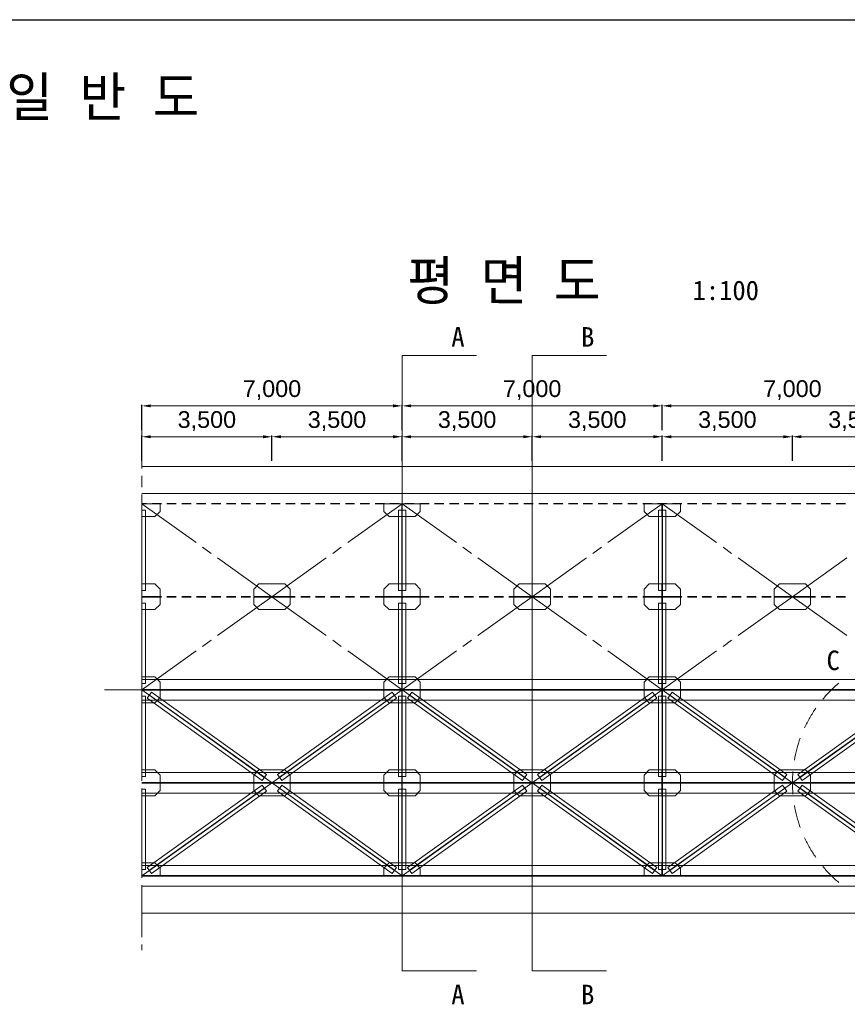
# Model space of a CAD drawing. Header units: metres. Extents: x 674733 to 752233, y -201459 to -147459.
# Tile 6 of 7: x 711313 to 733576, y -173923 to -147459. Entities that reach past the tile are written whole.
import ezdxf
from ezdxf.enums import TextEntityAlignment as Align

# ---------------------------------------------------------------- set-up
doc = ezdxf.new("R2010")
doc.units = ezdxf.units.M
doc.header["$MEASUREMENT"] = 0
doc.layers.get('Defpoints').update_dxf_attribs({"lineweight": 0})
for name, color, linetype, lineweight in [('A-DIM01', 1, 'Continuous', 0), ('Adojoint Line', 1, 'Continuous', 0), ('Concrete', 4, 'Continuous', 0), ('Dimension Line', 2, 'Continuous', 0), ('Steel Girder', 6, 'Continuous', 0), ('Text', 3, 'Continuous', 0)]:
    doc.layers.add(name, color=color, linetype=linetype, lineweight=lineweight)
doc.styles.get("Standard").update_dxf_attribs({"font": 'txt', "height": 5})
doc.styles.add('style2', font='arial.ttf')
doc.styles.add('돋움', font='txt')
doc.dimstyles.new('DIM01', dxfattribs={"dimtxt": 3.5, "dimasz": 0.8, "dimexe": 2, "dimexo": 10, "dimgap": 1.25, "dimtad": 1, "dimdec": 0, "dimzin": 0, "dimtxsty": '돋움', "dimcen": 0.09, "dimclrd": 1, "dimclre": 1, "dimclrt": 256, "dimadec": 0, "dimazin": 0, "dimtfac": 0.072, "dimtdec": 0, "dimtix": 1, "dimtmove": 2, "dimatfit": 3, "dimfxl": 1, "dimtolj": 1, "dimtzin": 0, "dimlwd": -1, "dimarcsym": 0})

# ---------------------------------------------------------------- blocks, each defined once
blk = doc.blocks.new('*U126')
at = {"layer": 'Steel Girder'}
for p, q in [((-6, 162), (-6, -138)), ((-6, 162), (0, 162)), ((-6, 12), (0, 12)), ((0, 1), (0, -13)), ((0, -138), (-6, -138)), ((0, -163), (0, -13)), ((0, -13), (6, -13)), ((6, -163), (6, -13))]:
    blk.add_line(p, q, dxfattribs=at)
blk = doc.blocks.new('*U127')
at = {"layer": 'Steel Girder'}
for p, q in [((-6, -163), (-6, 137)), ((0, 137), (-6, 137)), ((0, 162), (0, 12)), ((0, 12), (6, 12)), ((0, -2), (0, 12)), ((6, 162), (6, 12)), ((-6, -163), (0, -163))]:
    blk.add_line(p, q, dxfattribs=at)
blk = doc.blocks.new('*D252')
at = {"layer": 'A-DIM01', "color": 1, "lineweight": -2}
for p, q in [((714599, -159320), (714599, -158639)), ((718099, -159319), (718099, -158639))]:
    blk.add_line(p, q, dxfattribs=at)
at = {"layer": 'A-DIM01', "color": 1}
blk.add_line((714839, -158669), (717859, -158669), dxfattribs=at)
for points in [[(714839, -158629), (714839, -158709), (714599, -158669)], [(717859, -158629), (717859, -158709), (718099, -158669)]]:
    blk.add_solid(points, dxfattribs=at)
at = {"layer": 'Defpoints', "color": 0}
for p in [(718099, -158669), (714599, -159470), (718099, -159469)]:
    blk.add_point(p, dxfattribs=at)
at = {"layer": 'A-DIM01', "color": 7, "insert": (716349, -158248), "char_height": 450, "attachment_point": 5, "style": 'style2'}
blk.add_mtext('\\A1;3,500', dxfattribs=at)
blk = doc.blocks.new('*D254')
at = {"layer": 'A-DIM01', "color": 1, "lineweight": -2}
for p, q in [((718099, -159319), (718099, -158638)), ((721599, -159319), (721599, -158638))]:
    blk.add_line(p, q, dxfattribs=at)
at = {"layer": 'A-DIM01', "color": 1}
blk.add_line((718339, -158668), (721359, -158668), dxfattribs=at)
for points in [[(718339, -158628), (718339, -158708), (718099, -158668)], [(721359, -158628), (721359, -158708), (721599, -158668)]]:
    blk.add_solid(points, dxfattribs=at)
at = {"layer": 'Defpoints', "color": 0}
for p in [(721599, -158668), (718099, -159469), (721599, -159469)]:
    blk.add_point(p, dxfattribs=at)
at = {"layer": 'A-DIM01', "color": 7, "insert": (719849, -158248), "char_height": 450, "attachment_point": 5, "style": 'style2'}
blk.add_mtext('\\A1;3,500', dxfattribs=at)
blk = doc.blocks.new('*D256')
at = {"layer": 'A-DIM01', "color": 1, "lineweight": -2}
for p, q in [((714599, -158489), (714599, -157808)), ((721599, -158488), (721599, -157808))]:
    blk.add_line(p, q, dxfattribs=at)
at = {"layer": 'A-DIM01', "color": 1}
blk.add_line((714839, -157838), (721359, -157838), dxfattribs=at)
for points in [[(714839, -157798), (714839, -157878), (714599, -157838)], [(721359, -157798), (721359, -157878), (721599, -157838)]]:
    blk.add_solid(points, dxfattribs=at)
at = {"layer": 'Defpoints', "color": 0}
for p in [(721599, -157838), (714599, -158639), (721599, -158638)]:
    blk.add_point(p, dxfattribs=at)
at = {"layer": 'A-DIM01', "color": 7, "insert": (718099, -157417), "char_height": 450, "attachment_point": 5, "style": 'style2'}
blk.add_mtext('\\A1;7,000', dxfattribs=at)
blk = doc.blocks.new('*D258')
at = {"layer": 'A-DIM01', "color": 1, "lineweight": -2}
for p, q in [((721599, -159320), (721599, -158639)), ((725099, -159319), (725099, -158639))]:
    blk.add_line(p, q, dxfattribs=at)
at = {"layer": 'A-DIM01', "color": 1}
blk.add_line((721839, -158669), (724859, -158669), dxfattribs=at)
for points in [[(721839, -158629), (721839, -158709), (721599, -158669)], [(724859, -158629), (724859, -158709), (725099, -158669)]]:
    blk.add_solid(points, dxfattribs=at)
at = {"layer": 'Defpoints', "color": 0}
for p in [(725099, -158669), (721599, -159470), (725099, -159469)]:
    blk.add_point(p, dxfattribs=at)
at = {"layer": 'A-DIM01', "color": 7, "insert": (723349, -158248), "char_height": 450, "attachment_point": 5, "style": 'style2'}
blk.add_mtext('\\A1;3,500', dxfattribs=at)
blk = doc.blocks.new('*D260')
at = {"layer": 'A-DIM01', "color": 1, "lineweight": -2}
for p, q in [((725099, -159319), (725099, -158638)), ((728599, -159319), (728599, -158638))]:
    blk.add_line(p, q, dxfattribs=at)
at = {"layer": 'A-DIM01', "color": 1}
blk.add_line((725339, -158668), (728359, -158668), dxfattribs=at)
for points in [[(725339, -158628), (725339, -158708), (725099, -158668)], [(728359, -158628), (728359, -158708), (728599, -158668)]]:
    blk.add_solid(points, dxfattribs=at)
at = {"layer": 'Defpoints', "color": 0}
for p in [(728599, -158668), (725099, -159469), (728599, -159469)]:
    blk.add_point(p, dxfattribs=at)
at = {"layer": 'A-DIM01', "color": 7, "insert": (726849, -158248), "char_height": 450, "attachment_point": 5, "style": 'style2'}
blk.add_mtext('\\A1;3,500', dxfattribs=at)
blk = doc.blocks.new('*D262')
at = {"layer": 'A-DIM01', "color": 1, "lineweight": -2}
for p, q in [((721599, -158489), (721599, -157808)), ((728599, -158488), (728599, -157808))]:
    blk.add_line(p, q, dxfattribs=at)
at = {"layer": 'A-DIM01', "color": 1}
blk.add_line((721839, -157838), (728359, -157838), dxfattribs=at)
for points in [[(721839, -157798), (721839, -157878), (721599, -157838)], [(728359, -157798), (728359, -157878), (728599, -157838)]]:
    blk.add_solid(points, dxfattribs=at)
at = {"layer": 'Defpoints', "color": 0}
for p in [(728599, -157838), (721599, -158639), (728599, -158638)]:
    blk.add_point(p, dxfattribs=at)
at = {"layer": 'A-DIM01', "color": 7, "insert": (725099, -157417), "char_height": 450, "attachment_point": 5, "style": 'style2'}
blk.add_mtext('\\A1;7,000', dxfattribs=at)
blk = doc.blocks.new('*D264')
at = {"layer": 'A-DIM01', "color": 1, "lineweight": -2}
for p, q in [((728599, -159320), (728599, -158639)), ((732099, -159319), (732099, -158639))]:
    blk.add_line(p, q, dxfattribs=at)
at = {"layer": 'A-DIM01', "color": 1}
blk.add_line((728839, -158669), (731859, -158669), dxfattribs=at)
for points in [[(728839, -158629), (728839, -158709), (728599, -158669)], [(731859, -158629), (731859, -158709), (732099, -158669)]]:
    blk.add_solid(points, dxfattribs=at)
at = {"layer": 'Defpoints', "color": 0}
for p in [(732099, -158669), (728599, -159470), (732099, -159469)]:
    blk.add_point(p, dxfattribs=at)
at = {"layer": 'A-DIM01', "color": 7, "insert": (730349, -158248), "char_height": 450, "attachment_point": 5, "style": 'style2'}
blk.add_mtext('\\A1;3,500', dxfattribs=at)
blk = doc.blocks.new('*D266')
at = {"layer": 'A-DIM01', "color": 1, "lineweight": -2}
for p, q in [((732099, -159319), (732099, -158638)), ((735599, -159319), (735599, -158638))]:
    blk.add_line(p, q, dxfattribs=at)
at = {"layer": 'A-DIM01', "color": 1}
blk.add_line((732339, -158668), (735359, -158668), dxfattribs=at)
for points in [[(732339, -158628), (732339, -158708), (732099, -158668)], [(735359, -158628), (735359, -158708), (735599, -158668)]]:
    blk.add_solid(points, dxfattribs=at)
at = {"layer": 'Defpoints', "color": 0}
for p in [(735599, -158668), (732099, -159469), (735599, -159469)]:
    blk.add_point(p, dxfattribs=at)
at = {"layer": 'A-DIM01', "color": 7, "insert": (733849, -158248), "char_height": 450, "attachment_point": 5, "style": 'style2'}
blk.add_mtext('\\A1;3,500', dxfattribs=at)
blk = doc.blocks.new('*D268')
at = {"layer": 'A-DIM01', "color": 1, "lineweight": -2}
for p, q in [((728599, -158489), (728599, -157808)), ((735599, -158488), (735599, -157808))]:
    blk.add_line(p, q, dxfattribs=at)
at = {"layer": 'A-DIM01', "color": 1}
blk.add_line((728839, -157838), (735359, -157838), dxfattribs=at)
for points in [[(728839, -157798), (728839, -157878), (728599, -157838)], [(735359, -157798), (735359, -157878), (735599, -157838)]]:
    blk.add_solid(points, dxfattribs=at)
at = {"layer": 'Defpoints', "color": 0}
for p in [(735599, -157838), (728599, -158639), (735599, -158638)]:
    blk.add_point(p, dxfattribs=at)
at = {"layer": 'A-DIM01', "color": 7, "insert": (732099, -157417), "char_height": 450, "attachment_point": 5, "style": 'style2'}
blk.add_mtext('\\A1;7,000', dxfattribs=at)

msp = doc.modelspace()

# ---------------------------------------------------------------- linework, layer by layer
msp.add_line((674732.9, -147458.6), (752232.9, -147458.6))
at = {"layer": 'Adojoint Line'}
for p, q in [((714599, -158469.9), (714599, -159519.9)), ((714599, -160019.9), (714599, -159719.9)), ((714599, -160219.9), (714599, -161619.9)), ((716061.3, -161514.4), (714599, -160469.9)), ((720136.7, -161514.4), (721599, -160469.9)), ((723061.3, -161514.4), (721599, -160469.9)), ((727136.7, -161514.4), (728599, -160469.9)), ((730061.3, -161514.4), (728599, -160469.9)), ((716233.9, -161637.7), (716464.1, -161802.1)), ((719964.1, -161637.7), (719733.9, -161802.1)), ((723233.9, -161637.7), (723464.1, -161802.1)), ((726964.1, -161637.7), (726733.9, -161802.1)), ((730233.9, -161637.7), (730464.1, -161802.1)), ((714599, -162119.9), (714599, -161819.9)), ((716636.7, -161925.4), (718099, -162969.9)), ((719561.3, -161925.4), (718099, -162969.9)), ((723636.7, -161925.4), (725099, -162969.9)), ((726561.3, -161925.4), (725099, -162969.9)), ((730636.7, -161925.4), (732099, -162969.9)), ((733561.3, -161925.4), (732099, -162969.9)), ((714599, -162319.9), (714599, -163719.9)), ((716636.7, -164014.4), (718099, -162969.9)), ((719561.3, -164014.4), (718099, -162969.9)), ((723636.7, -164014.4), (725099, -162969.9)), ((726561.3, -164014.4), (725099, -162969.9)), ((730636.7, -164014.4), (732099, -162969.9)), ((733561.3, -164014.4), (732099, -162969.9)), ((714599, -164219.9), (714599, -163919.9)), ((716233.9, -164302.1), (716464.1, -164137.7)), ((719964.1, -164302.1), (719733.9, -164137.7)), ((723233.9, -164302.1), (723464.1, -164137.7)), ((726964.1, -164302.1), (726733.9, -164137.7)), ((730233.9, -164302.1), (730464.1, -164137.7)), ((714599, -164419.9), (714599, -165819.9)), ((716061.3, -164425.4), (714599, -165469.9)), ((720136.7, -164425.4), (721599, -165469.9)), ((723061.3, -164425.4), (721599, -165469.9)), ((727136.7, -164425.4), (728599, -165469.9)), ((730061.3, -164425.4), (728599, -165469.9)), ((713599, -165469.9), (743599, -165469.9)), ((714599, -166319.9), (714599, -166019.9)), ((714599, -166519.9), (714599, -167919.9)), ((714599, -168419.9), (714599, -168119.9)), ((714599, -168619.9), (714599, -170019.9)), ((714599, -170519.9), (714599, -170219.9)), ((714599, -170719.9), (714599, -172119.9)), ((714599, -172469.9), (714599, -172319.9))]:
    msp.add_line(p, q, dxfattribs=at)
at = {"layer": 'Adojoint Line', "flags": 128}
for points in [[(723599, -156487), (721599, -156487), (721599, -173023.2), (723599, -173023.2)], [(727099, -156487), (725099, -156487), (725099, -173023.2), (727099, -173023.2)], [(714599, -165469.9), (721599, -170469.9), (728599, -165469.9), (735599, -170469.9), (742599, -165469.9)], [(714599, -170469.9), (721599, -165469.9), (728599, -170469.9), (735599, -165469.9), (742599, -170469.9)]]:
    msp.add_lwpolyline(points, dxfattribs=at)
at = {"layer": 'Concrete'}
for p, q in [((714599, -159469.9), (742599, -159469.9)), ((714599, -171469.9), (742599, -171469.9))]:
    msp.add_line(p, q, dxfattribs=at)
at = {"layer": 'Dimension Line'}
for start, end in [(130, 135), (135, 140), (145, 150), (150, 155), (160, 165), (165, 170), (175, 180), (180, 185), (190, 195), (195, 200), (205, 210), (210, 215), (220, 225), (225, 230)]:
    msp.add_arc((735599, -167969.9), 3500, start, end, dxfattribs=at)
at = {"layer": 'Steel Girder'}
for p, q in [((714599, -160194.9), (742599, -160194.9)), ((714599, -160463.9), (714724, -160463.9)), ((714599, -160475.9), (714724, -160475.9)), ((715089, -160475.9), (714599, -160475.9)), ((714599, -160639.9), (714698, -160639.9)), ((714602, -162799.9), (714602, -160639.9)), ((714698, -162799.9), (714698, -160639.9)), ((714874, -160463.9), (715124, -160463.9)), ((714874, -160475.9), (715124, -160475.9)), ((715089, -160675.9), (715089, -160475.9)), ((715274, -160463.9), (715524, -160463.9)), ((715274, -160475.9), (715524, -160475.9)), ((715674, -160463.9), (715924, -160463.9)), ((715674, -160475.9), (715924, -160475.9)), ((716074, -160463.9), (716324, -160463.9)), ((716074, -160475.9), (716324, -160475.9)), ((716474, -160463.9), (716724, -160463.9)), ((716474, -160475.9), (716724, -160475.9)), ((716874, -160463.9), (717124, -160463.9)), ((716874, -160475.9), (717124, -160475.9)), ((717274, -160463.9), (717524, -160463.9)), ((717274, -160475.9), (717524, -160475.9)), ((717674, -160463.9), (717924, -160463.9)), ((717674, -160475.9), (717924, -160475.9)), ((718074, -160463.9), (718324, -160463.9)), ((718074, -160475.9), (718324, -160475.9)), ((718474, -160463.9), (718724, -160463.9)), ((718474, -160475.9), (718724, -160475.9)), ((718874, -160463.9), (719124, -160463.9)), ((718874, -160475.9), (719124, -160475.9)), ((719274, -160463.9), (719524, -160463.9)), ((719274, -160475.9), (719524, -160475.9)), ((719674, -160463.9), (719924, -160463.9)), ((719674, -160475.9), (719924, -160475.9)), ((720074, -160463.9), (720324, -160463.9)), ((720074, -160475.9), (720324, -160475.9)), ((720474, -160463.9), (720724, -160463.9)), ((720474, -160475.9), (720724, -160475.9)), ((720874, -160463.9), (721124, -160463.9)), ((720874, -160475.9), (721124, -160475.9)), ((722089, -160475.9), (721109, -160475.9)), ((721109, -160475.9), (721109, -160675.9)), ((721274, -160463.9), (721524, -160463.9)), ((721274, -160475.9), (721524, -160475.9)), ((721500, -160639.9), (721698, -160639.9)), ((721500, -162799.9), (721500, -160639.9)), ((721596, -162799.9), (721596, -160639.9)), ((721602, -162799.9), (721602, -160639.9)), ((721674, -160463.9), (721924, -160463.9)), ((721674, -160475.9), (721924, -160475.9)), ((721698, -162799.9), (721698, -160639.9)), ((722074, -160463.9), (722324, -160463.9)), ((722074, -160475.9), (722324, -160475.9)), ((722089, -160675.9), (722089, -160475.9)), ((722474, -160463.9), (722724, -160463.9)), ((722474, -160475.9), (722724, -160475.9)), ((722874, -160463.9), (723124, -160463.9)), ((722874, -160475.9), (723124, -160475.9)), ((723274, -160463.9), (723524, -160463.9)), ((723274, -160475.9), (723524, -160475.9)), ((723674, -160463.9), (723924, -160463.9)), ((723674, -160475.9), (723924, -160475.9)), ((724074, -160463.9), (724324, -160463.9)), ((724074, -160475.9), (724324, -160475.9)), ((724474, -160463.9), (724724, -160463.9)), ((724474, -160475.9), (724724, -160475.9)), ((724874, -160463.9), (725124, -160463.9)), ((724874, -160475.9), (725124, -160475.9)), ((725274, -160463.9), (725524, -160463.9)), ((725274, -160475.9), (725524, -160475.9)), ((725674, -160463.9), (725924, -160463.9)), ((725674, -160475.9), (725924, -160475.9)), ((726074, -160463.9), (726324, -160463.9)), ((726074, -160475.9), (726324, -160475.9)), ((726474, -160463.9), (726724, -160463.9)), ((726474, -160475.9), (726724, -160475.9)), ((726874, -160463.9), (727124, -160463.9)), ((726874, -160475.9), (727124, -160475.9)), ((727274, -160463.9), (727524, -160463.9)), ((727274, -160475.9), (727524, -160475.9)), ((727674, -160463.9), (727924, -160463.9)), ((727674, -160475.9), (727924, -160475.9)), ((728074, -160463.9), (728324, -160463.9)), ((728074, -160475.9), (728324, -160475.9)), ((729089, -160475.9), (728109, -160475.9)), ((728109, -160475.9), (728109, -160675.9)), ((728474, -160463.9), (728724, -160463.9)), ((728474, -160475.9), (728724, -160475.9)), ((728500, -160639.9), (728698, -160639.9)), ((728500, -162799.9), (728500, -160639.9)), ((728596, -162799.9), (728596, -160639.9)), ((728602, -162799.9), (728602, -160639.9)), ((728698, -162799.9), (728698, -160639.9)), ((728874, -160463.9), (729124, -160463.9)), ((728874, -160475.9), (729124, -160475.9)), ((729089, -160675.9), (729089, -160475.9)), ((729274, -160463.9), (729524, -160463.9)), ((729274, -160475.9), (729524, -160475.9)), ((729674, -160463.9), (729924, -160463.9)), ((729674, -160475.9), (729924, -160475.9)), ((730074, -160463.9), (730324, -160463.9)), ((730074, -160475.9), (730324, -160475.9)), ((730474, -160463.9), (730724, -160463.9)), ((730474, -160475.9), (730724, -160475.9)), ((730874, -160463.9), (731124, -160463.9)), ((730874, -160475.9), (731124, -160475.9)), ((731274, -160463.9), (731524, -160463.9)), ((731274, -160475.9), (731524, -160475.9)), ((731674, -160463.9), (731924, -160463.9)), ((731674, -160475.9), (731924, -160475.9)), ((732074, -160463.9), (732324, -160463.9)), ((732074, -160475.9), (732324, -160475.9)), ((732474, -160463.9), (732724, -160463.9)), ((732474, -160475.9), (732724, -160475.9)), ((732874, -160463.9), (733124, -160463.9)), ((732874, -160475.9), (733124, -160475.9)), ((733274, -160463.9), (733524, -160463.9)), ((733274, -160475.9), (733524, -160475.9)), ((714599, -160815.9), (714949, -160815.9)), ((714949, -160815.9), (715089, -160675.9)), ((721109, -160675.9), (721249, -160815.9)), ((721249, -160815.9), (721949, -160815.9)), ((721590, -160650.9), (721596, -160650.9)), ((721949, -160815.9), (722089, -160675.9)), ((728109, -160675.9), (728249, -160815.9)), ((728249, -160815.9), (728949, -160815.9)), ((728590, -160650.9), (728596, -160650.9)), ((728949, -160815.9), (729089, -160675.9)), ((714599, -162623.9), (714949, -162623.9)), ((714949, -162623.9), (715089, -162763.9)), ((717609, -162763.9), (717749, -162623.9)), ((717749, -162623.9), (718449, -162623.9)), ((718449, -162623.9), (718589, -162763.9)), ((721109, -162763.9), (721249, -162623.9)), ((721249, -162623.9), (721949, -162623.9)), ((721599, -162694.9), (721599, -163244.9)), ((721949, -162623.9), (722089, -162763.9)), ((724609, -162763.9), (724749, -162623.9)), ((724749, -162623.9), (725449, -162623.9)), ((725449, -162623.9), (725589, -162763.9)), ((728109, -162763.9), (728249, -162623.9)), ((728249, -162623.9), (728949, -162623.9)), ((728599, -162694.9), (728599, -163244.9)), ((728949, -162623.9), (729089, -162763.9)), ((731609, -162763.9), (731749, -162623.9)), ((731749, -162623.9), (732449, -162623.9)), ((732449, -162623.9), (732589, -162763.9)), ((714599, -162799.9), (714698, -162799.9)), ((714599, -162963.9), (714724, -162963.9)), ((715089, -162963.9), (714599, -162963.9)), ((714599, -162975.9), (714724, -162975.9)), ((715089, -162975.9), (714599, -162975.9)), ((714874, -162963.9), (715124, -162963.9)), ((714874, -162975.9), (715124, -162975.9)), ((715089, -162763.9), (715089, -162963.9)), ((715089, -163175.9), (715089, -162975.9)), ((715274, -162963.9), (715524, -162963.9)), ((715274, -162975.9), (715524, -162975.9)), ((715674, -162963.9), (715924, -162963.9)), ((715674, -162975.9), (715924, -162975.9)), ((716074, -162963.9), (716324, -162963.9)), ((716074, -162975.9), (716324, -162975.9)), ((716474, -162963.9), (716724, -162963.9)), ((716474, -162975.9), (716724, -162975.9)), ((716874, -162963.9), (717124, -162963.9)), ((716874, -162975.9), (717124, -162975.9)), ((717274, -162963.9), (717524, -162963.9)), ((717274, -162975.9), (717524, -162975.9)), ((717609, -162963.9), (717609, -162763.9)), ((718589, -162963.9), (717609, -162963.9)), ((718589, -162975.9), (717609, -162975.9)), ((717609, -162975.9), (717609, -163175.9)), ((717674, -162963.9), (717924, -162963.9)), ((717674, -162975.9), (717924, -162975.9)), ((718074, -162963.9), (718324, -162963.9)), ((718074, -162975.9), (718324, -162975.9)), ((718474, -162963.9), (718724, -162963.9)), ((718474, -162975.9), (718724, -162975.9)), ((718589, -162763.9), (718589, -162963.9)), ((718589, -163175.9), (718589, -162975.9)), ((718874, -162963.9), (719124, -162963.9)), ((718874, -162975.9), (719124, -162975.9)), ((719274, -162963.9), (719524, -162963.9)), ((719274, -162975.9), (719524, -162975.9)), ((719674, -162963.9), (719924, -162963.9)), ((719674, -162975.9), (719924, -162975.9)), ((720074, -162963.9), (720324, -162963.9)), ((720074, -162975.9), (720324, -162975.9)), ((720474, -162963.9), (720724, -162963.9)), ((720474, -162975.9), (720724, -162975.9)), ((720874, -162963.9), (721124, -162963.9)), ((720874, -162975.9), (721124, -162975.9)), ((721109, -162963.9), (721109, -162763.9)), ((722089, -162963.9), (721109, -162963.9)), ((722089, -162975.9), (721109, -162975.9)), ((721109, -162975.9), (721109, -163175.9)), ((721274, -162963.9), (721524, -162963.9)), ((721274, -162975.9), (721524, -162975.9)), ((721500, -162799.9), (721698, -162799.9)), ((721674, -162963.9), (721924, -162963.9)), ((721674, -162975.9), (721924, -162975.9)), ((722074, -162963.9), (722324, -162963.9)), ((722074, -162975.9), (722324, -162975.9)), ((722089, -162763.9), (722089, -162963.9)), ((722089, -163175.9), (722089, -162975.9)), ((722474, -162963.9), (722724, -162963.9)), ((722474, -162975.9), (722724, -162975.9)), ((722874, -162963.9), (723124, -162963.9)), ((722874, -162975.9), (723124, -162975.9)), ((723274, -162963.9), (723524, -162963.9)), ((723274, -162975.9), (723524, -162975.9)), ((723674, -162963.9), (723924, -162963.9)), ((723674, -162975.9), (723924, -162975.9)), ((724074, -162963.9), (724324, -162963.9)), ((724074, -162975.9), (724324, -162975.9)), ((724474, -162963.9), (724724, -162963.9)), ((724474, -162975.9), (724724, -162975.9)), ((724609, -162963.9), (724609, -162763.9)), ((725589, -162963.9), (724609, -162963.9)), ((725589, -162975.9), (724609, -162975.9)), ((724609, -162975.9), (724609, -163175.9)), ((724874, -162963.9), (725124, -162963.9)), ((724874, -162975.9), (725124, -162975.9)), ((725274, -162963.9), (725524, -162963.9)), ((725274, -162975.9), (725524, -162975.9)), ((725589, -162763.9), (725589, -162963.9)), ((725589, -163175.9), (725589, -162975.9)), ((725674, -162963.9), (725924, -162963.9)), ((725674, -162975.9), (725924, -162975.9)), ((726074, -162963.9), (726324, -162963.9)), ((726074, -162975.9), (726324, -162975.9)), ((726474, -162963.9), (726724, -162963.9)), ((726474, -162975.9), (726724, -162975.9)), ((726874, -162963.9), (727124, -162963.9)), ((726874, -162975.9), (727124, -162975.9)), ((727274, -162963.9), (727524, -162963.9)), ((727274, -162975.9), (727524, -162975.9)), ((727674, -162963.9), (727924, -162963.9)), ((727674, -162975.9), (727924, -162975.9)), ((728074, -162963.9), (728324, -162963.9)), ((728074, -162975.9), (728324, -162975.9)), ((728109, -162963.9), (728109, -162763.9)), ((729089, -162963.9), (728109, -162963.9)), ((729089, -162975.9), (728109, -162975.9)), ((728109, -162975.9), (728109, -163175.9)), ((728474, -162963.9), (728724, -162963.9)), ((728474, -162975.9), (728724, -162975.9)), ((728500, -162799.9), (728698, -162799.9)), ((728874, -162963.9), (729124, -162963.9)), ((728874, -162975.9), (729124, -162975.9)), ((729089, -162763.9), (729089, -162963.9)), ((729089, -163175.9), (729089, -162975.9)), ((729274, -162963.9), (729524, -162963.9)), ((729274, -162975.9), (729524, -162975.9)), ((729674, -162963.9), (729924, -162963.9)), ((729674, -162975.9), (729924, -162975.9)), ((730074, -162963.9), (730324, -162963.9)), ((730074, -162975.9), (730324, -162975.9)), ((730474, -162963.9), (730724, -162963.9)), ((730474, -162975.9), (730724, -162975.9)), ((730874, -162963.9), (731124, -162963.9)), ((730874, -162975.9), (731124, -162975.9)), ((731274, -162963.9), (731524, -162963.9)), ((731274, -162975.9), (731524, -162975.9)), ((731609, -162963.9), (731609, -162763.9)), ((732589, -162963.9), (731609, -162963.9)), ((732589, -162975.9), (731609, -162975.9)), ((731609, -162975.9), (731609, -163175.9)), ((731674, -162963.9), (731924, -162963.9)), ((731674, -162975.9), (731924, -162975.9)), ((732074, -162963.9), (732324, -162963.9)), ((732074, -162975.9), (732324, -162975.9)), ((732474, -162963.9), (732724, -162963.9)), ((732474, -162975.9), (732724, -162975.9)), ((732589, -162763.9), (732589, -162963.9)), ((732589, -163175.9), (732589, -162975.9)), ((732874, -162963.9), (733124, -162963.9)), ((732874, -162975.9), (733124, -162975.9)), ((733274, -162963.9), (733524, -162963.9)), ((733274, -162975.9), (733524, -162975.9)), ((714599, -163139.9), (714698, -163139.9)), ((714602, -165299.9), (714602, -163139.9)), ((714698, -165299.9), (714698, -163139.9)), ((714949, -163315.9), (715089, -163175.9)), ((717609, -163175.9), (717749, -163315.9)), ((718449, -163315.9), (718589, -163175.9)), ((721109, -163175.9), (721249, -163315.9)), ((721500, -163139.9), (721698, -163139.9)), ((721500, -165299.9), (721500, -163139.9)), ((721596, -165299.9), (721596, -163139.9)), ((721602, -165299.9), (721602, -163139.9)), ((721698, -165299.9), (721698, -163139.9)), ((721949, -163315.9), (722089, -163175.9)), ((724609, -163175.9), (724749, -163315.9)), ((725449, -163315.9), (725589, -163175.9)), ((728109, -163175.9), (728249, -163315.9)), ((728500, -163139.9), (728698, -163139.9)), ((728500, -165299.9), (728500, -163139.9)), ((728596, -165299.9), (728596, -163139.9)), ((728602, -165299.9), (728602, -163139.9)), ((728698, -165299.9), (728698, -163139.9)), ((728949, -163315.9), (729089, -163175.9)), ((731609, -163175.9), (731749, -163315.9)), ((732449, -163315.9), (732589, -163175.9)), ((714599, -163315.9), (714949, -163315.9)), ((717749, -163315.9), (718449, -163315.9)), ((721249, -163315.9), (721949, -163315.9)), ((724749, -163315.9), (725449, -163315.9)), ((728249, -163315.9), (728949, -163315.9)), ((731749, -163315.9), (732449, -163315.9)), ((714599, -165123.9), (714949, -165123.9)), ((714949, -165123.9), (715089, -165263.9)), ((721109, -165263.9), (721249, -165123.9)), ((721249, -165123.9), (721949, -165123.9)), ((721949, -165123.9), (722089, -165263.9)), ((728109, -165263.9), (728249, -165123.9)), ((728249, -165123.9), (728949, -165123.9)), ((728949, -165123.9), (729089, -165263.9)), ((714599, -165194.9), (742599, -165194.9)), ((714599, -165299.9), (714698, -165299.9)), ((715089, -165263.9), (715089, -165463.9)), ((721109, -165463.9), (721109, -165263.9)), ((721500, -165299.9), (721698, -165299.9)), ((722089, -165263.9), (722089, -165463.9)), ((728109, -165463.9), (728109, -165263.9)), ((728500, -165299.9), (728698, -165299.9)), ((729089, -165263.9), (729089, -165463.9)), ((715089, -165463.9), (714599, -165463.9)), ((714599, -165463.9), (742599, -165463.9)), ((715089, -165475.9), (714599, -165475.9)), ((714599, -165475.9), (742599, -165475.9)), ((714599, -165639.9), (714698, -165639.9)), ((714602, -167799.9), (714602, -165639.9)), ((714698, -167799.9), (714698, -165639.9)), ((714861, -165534.2), (714744.8, -165697)), ((717893.3, -167826.7), (714801.1, -165618)), ((717896.8, -167821.9), (714804.6, -165613.2)), ((717953.2, -167742.9), (714861, -165534.2)), ((715089, -165675.9), (715089, -165475.9)), ((718244.8, -167742.9), (721336.9, -165534.2)), ((718301.1, -167821.9), (721393.3, -165613.2)), ((718304.6, -167826.7), (721396.8, -165618)), ((722089, -165463.9), (721109, -165463.9)), ((722089, -165475.9), (721109, -165475.9)), ((721109, -165475.9), (721109, -165675.9)), ((721336.9, -165534.2), (721453.2, -165697)), ((721500, -165639.9), (721698, -165639.9)), ((721500, -167799.9), (721500, -165639.9)), ((721590, -165650.9), (721596, -165650.9)), ((721596, -167799.9), (721596, -165639.9)), ((721602, -167799.9), (721602, -165639.9)), ((721698, -167799.9), (721698, -165639.9)), ((721861, -165534.2), (721744.8, -165697)), ((724893.3, -167826.7), (721801.1, -165618)), ((724896.8, -167821.9), (721804.6, -165613.2)), ((724953.2, -167742.9), (721861, -165534.2)), ((722089, -165675.9), (722089, -165475.9)), ((725244.8, -167742.9), (728336.9, -165534.2)), ((725301.1, -167821.9), (728393.3, -165613.2)), ((725304.6, -167826.7), (728396.8, -165618)), ((729089, -165463.9), (728109, -165463.9)), ((729089, -165475.9), (728109, -165475.9)), ((728109, -165475.9), (728109, -165675.9)), ((728336.9, -165534.2), (728453.2, -165697)), ((728500, -165639.9), (728698, -165639.9)), ((728500, -167799.9), (728500, -165639.9)), ((728590, -165650.9), (728596, -165650.9)), ((728596, -167799.9), (728596, -165639.9)), ((728602, -167799.9), (728602, -165639.9)), ((728698, -167799.9), (728698, -165639.9)), ((728861, -165534.2), (728744.8, -165697)), ((731893.3, -167826.7), (728801.1, -165618)), ((731896.8, -167821.9), (728804.6, -165613.2)), ((731953.2, -167742.9), (728861, -165534.2)), ((729089, -165675.9), (729089, -165475.9)), ((732244.8, -167742.9), (735336.9, -165534.2)), ((732301.1, -167821.9), (735393.3, -165613.2)), ((732304.6, -167826.7), (735396.8, -165618)), ((714599, -165744.9), (742599, -165744.9)), ((714599, -165815.9), (714949, -165815.9)), ((717836.9, -167905.7), (714744.8, -165697)), ((714949, -165815.9), (715089, -165675.9)), ((718361, -167905.7), (721453.2, -165697)), ((721109, -165675.9), (721249, -165815.9)), ((721249, -165815.9), (721949, -165815.9)), ((724836.9, -167905.7), (721744.8, -165697)), ((721949, -165815.9), (722089, -165675.9)), ((725361, -167905.7), (728453.2, -165697)), ((728109, -165675.9), (728249, -165815.9)), ((728249, -165815.9), (728949, -165815.9)), ((731836.9, -167905.7), (728744.8, -165697)), ((728949, -165815.9), (729089, -165675.9)), ((732361, -167905.7), (735453.2, -165697)), ((714599, -167623.9), (714949, -167623.9)), ((714599, -167694.9), (742599, -167694.9)), ((714949, -167623.9), (715089, -167763.9)), ((715089, -167763.9), (715089, -167963.9)), ((717609, -167763.9), (717749, -167623.9)), ((717609, -167963.9), (717609, -167763.9)), ((717749, -167623.9), (718449, -167623.9)), ((717953.2, -167742.9), (717836.9, -167905.7)), ((718244.8, -167742.9), (718361, -167905.7)), ((718449, -167623.9), (718589, -167763.9)), ((718589, -167763.9), (718589, -167963.9)), ((721109, -167763.9), (721249, -167623.9)), ((721109, -167963.9), (721109, -167763.9)), ((721249, -167623.9), (721949, -167623.9)), ((721599, -167694.9), (721599, -168244.9)), ((721949, -167623.9), (722089, -167763.9)), ((722089, -167763.9), (722089, -167963.9)), ((724609, -167763.9), (724749, -167623.9)), ((724609, -167963.9), (724609, -167763.9)), ((724749, -167623.9), (725449, -167623.9)), ((724953.2, -167742.9), (724836.9, -167905.7)), ((725244.8, -167742.9), (725361, -167905.7)), ((725449, -167623.9), (725589, -167763.9)), ((725589, -167763.9), (725589, -167963.9)), ((728109, -167763.9), (728249, -167623.9)), ((728109, -167963.9), (728109, -167763.9)), ((728249, -167623.9), (728949, -167623.9)), ((728599, -167694.9), (728599, -168244.9)), ((728949, -167623.9), (729089, -167763.9)), ((729089, -167763.9), (729089, -167963.9)), ((731609, -167763.9), (731749, -167623.9)), ((731609, -167963.9), (731609, -167763.9)), ((731749, -167623.9), (732449, -167623.9)), ((731953.2, -167742.9), (731836.9, -167905.7)), ((732244.8, -167742.9), (732361, -167905.7)), ((732449, -167623.9), (732589, -167763.9)), ((732589, -167763.9), (732589, -167963.9)), ((714599, -167799.9), (714698, -167799.9)), ((715089, -167963.9), (714599, -167963.9)), ((714599, -167963.9), (742599, -167963.9)), ((715089, -167975.9), (714599, -167975.9)), ((714599, -167975.9), (742599, -167975.9)), ((717836.9, -168034.2), (714744.8, -170242.9)), ((715089, -168175.9), (715089, -167975.9)), ((718589, -167963.9), (717609, -167963.9)), ((718589, -167975.9), (717609, -167975.9)), ((717609, -167975.9), (717609, -168175.9)), ((717953.2, -168197), (717836.9, -168034.2)), ((718244.8, -168197), (718361, -168034.2)), ((718361, -168034.2), (721453.2, -170242.9)), ((718589, -168175.9), (718589, -167975.9)), ((722089, -167963.9), (721109, -167963.9)), ((722089, -167975.9), (721109, -167975.9)), ((721109, -167975.9), (721109, -168175.9)), ((721500, -167799.9), (721698, -167799.9)), ((724836.9, -168034.2), (721744.8, -170242.9)), ((722089, -168175.9), (722089, -167975.9)), ((725589, -167963.9), (724609, -167963.9)), ((725589, -167975.9), (724609, -167975.9)), ((724609, -167975.9), (724609, -168175.9)), ((724953.2, -168197), (724836.9, -168034.2)), ((725244.8, -168197), (725361, -168034.2)), ((725361, -168034.2), (728453.2, -170242.9)), ((725589, -168175.9), (725589, -167975.9)), ((729089, -167963.9), (728109, -167963.9)), ((729089, -167975.9), (728109, -167975.9)), ((728109, -167975.9), (728109, -168175.9)), ((728500, -167799.9), (728698, -167799.9)), ((731836.9, -168034.2), (728744.8, -170242.9)), ((729089, -168175.9), (729089, -167975.9)), ((732589, -167963.9), (731609, -167963.9)), ((732589, -167975.9), (731609, -167975.9)), ((731609, -167975.9), (731609, -168175.9)), ((731953.2, -168197), (731836.9, -168034.2)), ((732244.8, -168197), (732361, -168034.2)), ((732361, -168034.2), (735453.2, -170242.9)), ((732589, -168175.9), (732589, -167975.9)), ((714599, -168139.9), (714698, -168139.9)), ((714599, -168244.9), (742599, -168244.9)), ((714599, -168315.9), (714949, -168315.9)), ((714602, -170299.9), (714602, -168139.9)), ((714698, -170299.9), (714698, -168139.9)), ((717893.3, -168113.2), (714801.1, -170321.9)), ((717896.8, -168118), (714804.6, -170326.7)), ((717953.2, -168197), (714861, -170405.7)), ((714949, -168315.9), (715089, -168175.9)), ((717609, -168175.9), (717749, -168315.9)), ((717749, -168315.9), (718449, -168315.9)), ((718244.8, -168197), (721336.9, -170405.7)), ((718301.1, -168118), (721393.3, -170326.7)), ((718304.6, -168113.2), (721396.8, -170321.9)), ((718449, -168315.9), (718589, -168175.9)), ((721109, -168175.9), (721249, -168315.9)), ((721249, -168315.9), (721949, -168315.9)), ((721500, -168139.9), (721698, -168139.9)), ((721500, -170299.9), (721500, -168139.9)), ((721596, -170299.9), (721596, -168139.9)), ((721602, -170299.9), (721602, -168139.9)), ((721698, -170299.9), (721698, -168139.9)), ((724893.3, -168113.2), (721801.1, -170321.9)), ((724896.8, -168118), (721804.6, -170326.7)), ((724953.2, -168197), (721861, -170405.7)), ((721949, -168315.9), (722089, -168175.9)), ((724609, -168175.9), (724749, -168315.9)), ((724749, -168315.9), (725449, -168315.9)), ((725244.8, -168197), (728336.9, -170405.7)), ((725301.1, -168118), (728393.3, -170326.7)), ((725304.6, -168113.2), (728396.8, -170321.9)), ((725449, -168315.9), (725589, -168175.9)), ((728109, -168175.9), (728249, -168315.9)), ((728249, -168315.9), (728949, -168315.9)), ((728500, -168139.9), (728698, -168139.9)), ((728500, -170299.9), (728500, -168139.9)), ((728596, -170299.9), (728596, -168139.9)), ((728602, -170299.9), (728602, -168139.9)), ((728698, -170299.9), (728698, -168139.9)), ((731893.3, -168113.2), (728801.1, -170321.9)), ((731896.8, -168118), (728804.6, -170326.7)), ((731953.2, -168197), (728861, -170405.7)), ((728949, -168315.9), (729089, -168175.9)), ((731609, -168175.9), (731749, -168315.9)), ((731749, -168315.9), (732449, -168315.9)), ((732244.8, -168197), (735336.9, -170405.7)), ((732301.1, -168118), (735393.3, -170326.7)), ((732304.6, -168113.2), (735396.8, -170321.9)), ((732449, -168315.9), (732589, -168175.9)), ((714599, -170123.9), (714949, -170123.9)), ((714949, -170123.9), (715089, -170263.9)), ((721109, -170263.9), (721249, -170123.9)), ((721249, -170123.9), (721949, -170123.9)), ((721949, -170123.9), (722089, -170263.9)), ((728109, -170263.9), (728249, -170123.9)), ((728249, -170123.9), (728949, -170123.9)), ((728949, -170123.9), (729089, -170263.9)), ((714599, -170194.9), (742599, -170194.9)), ((714599, -170299.9), (714698, -170299.9)), ((714861, -170405.7), (714744.8, -170242.9)), ((715089, -170263.9), (715089, -170463.9)), ((721109, -170463.9), (721109, -170263.9)), ((721336.9, -170405.7), (721453.2, -170242.9)), ((721500, -170299.9), (721698, -170299.9)), ((721861, -170405.7), (721744.8, -170242.9)), ((722089, -170263.9), (722089, -170463.9)), ((728109, -170463.9), (728109, -170263.9)), ((728336.9, -170405.7), (728453.2, -170242.9)), ((728500, -170299.9), (728698, -170299.9)), ((728861, -170405.7), (728744.8, -170242.9)), ((729089, -170263.9), (729089, -170463.9)), ((715089, -170463.9), (714599, -170463.9)), ((714599, -170463.9), (742599, -170463.9)), ((714599, -170475.9), (742599, -170475.9)), ((722089, -170463.9), (721109, -170463.9)), ((729089, -170463.9), (728109, -170463.9)), ((714599, -170744.9), (742599, -170744.9))]:
    msp.add_line(p, q, dxfattribs=at)

# ---------------------------------------------------------------- block references
for name, p in [('*U127', (721596, -160638.4)), ('*U127', (728596, -160638.4)), ('*U126', (721596, -162801.4)), ('*U126', (728596, -162801.4)), ('*U126', (721596, -165301.4)), ('*U126', (728596, -165301.4)), ('*U127', (721596, -165638.4)), ('*U127', (728596, -165638.4)), ('*U126', (721596, -167801.4)), ('*U126', (728596, -167801.4)), ('*U126', (721596, -170301.4)), ('*U126', (728596, -170301.4))]:
    msp.add_blockref(name, p, dxfattribs=at)
at = {"layer": 'Steel Girder', "extrusion": (0, 0, -1), "rotation": 180}
for p in [(-721596, -163138.4), (-728596, -163138.4), (-721596, -168138.4), (-728596, -168138.4)]:
    msp.add_blockref('*U126', p, dxfattribs=at)

# ---------------------------------------------------------------- texts
at = {"layer": 'Adojoint Line'}
for s, p in [('A', (723102.8, -156247.9)), ('B', (726593.4, -156247.9)), ('C', (733194.4, -164940.6)), ('A', (723102.8, -173923.2)), ('B', (726593.4, -173923.2))]:
    msp.add_text(s, height=525, rotation=359.93921, dxfattribs=at).set_placement(p, align=Align.CENTER)
at = {"layer": 'Text'}
for s, height, p in [('일 반 도', 1050, (713548.6, -150058.6)), ('평 면 도', 1050, (724338.9, -154995)), ('1:100', 525, (730306.1, -154995))]:
    msp.add_text(s, height=height, rotation=359.93921, dxfattribs=at).set_placement(p, align=Align.CENTER)

# ---------------------------------------------------------------- dimensions: what is measured, and where the dimension line sits
at = {"layer": 'A-DIM01', "color": 1}
for base, p1, p2, picture, middle in [((721599, -157837.7), (714599, -158638.8), (721599, -158638.3), '*D256', (718099, -157417.3)), ((728599, -157837.7), (721599, -158638.8), (728599, -158638.3), '*D262', (725099, -157417.3)), ((735599, -157837.7), (728599, -158638.8), (735599, -158638.3), '*D268', (732099, -157417.3)), ((718099, -158668.8), (714599, -159469.9), (718099, -159469.4), '*D252', (716349, -158248.4)), ((721599, -158668.3), (718099, -159469.4), (721599, -159468.9), '*D254', (719849, -158247.9)), ((725099, -158668.8), (721599, -159469.9), (725099, -159469.4), '*D258', (723349, -158248.4)), ((728599, -158668.3), (725099, -159469.4), (728599, -159468.9), '*D260', (726849, -158247.9)), ((732099, -158668.8), (728599, -159469.9), (732099, -159469.4), '*D264', (730349, -158248.4)), ((735599, -158668.3), (732099, -159469.4), (735599, -159468.9), '*D266', (733849, -158247.9))]:
    dim = msp.add_linear_dim(base=base, p1=p1, p2=p2, dimstyle='DIM01', override={"dimscale": 30, "dimtxt": 15, "dimasz": 8, "dimexe": 1, "dimexo": 5, "dimgap": 5, "dimdsep": 46, "dimlunit": 6, "dimtxsty": 'style2', "dimclrt": 7}, dxfattribs=at)
    dim.commit()
    dim.dimension.update_dxf_attribs({"geometry": picture, "text_midpoint": middle})

doc.saveas('drawing.dxf')
